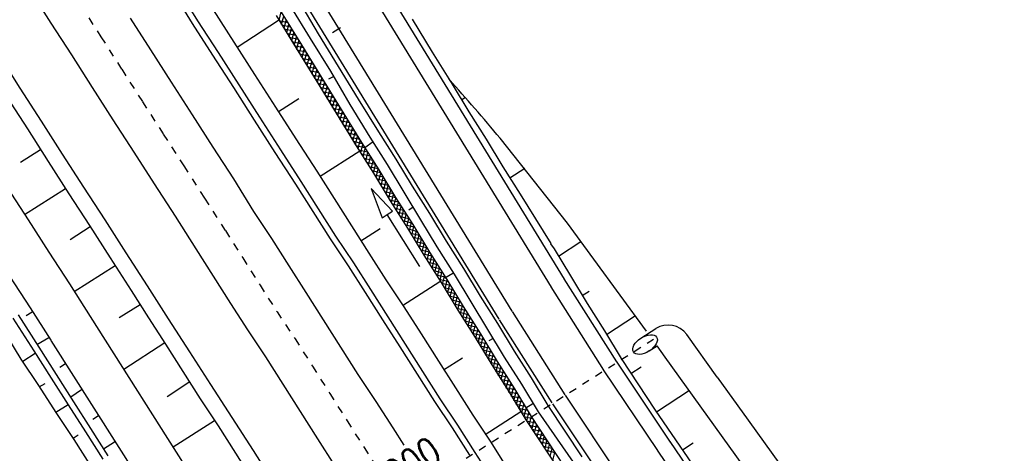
# Model space of a CAD drawing. Extents: x 448150 to 449332, y 437108 to 438384.
# Tile 49 of 172: x 448690 to 448754, y 437499 to 437527. Entities that reach past the tile are written whole.
import ezdxf

# ---------------------------------------------------------------- set-up
doc = ezdxf.new("R2010")
doc.units = 0
doc.header["$LTSCALE"] = 2
doc.header["$MEASUREMENT"] = 0
for name, pattern in [('ACAD_ISO10W100W', [0.5, 0.25, -0.25]), ('AUSGEZOGEN', [0]), ('STRICHLINIEX2', [0.5, 0.25, -0.25])]:
    doc.linetypes.add(name, pattern=pattern)
doc.layers.get('0').update_dxf_attribs({"linetype": 'AUSGEZOGEN'})
for name, color, linetype in [('DB-Bahnachse', 7, 'CONTINUOUS'), ('DB-Boeschungen', 15, 'CONTINUOUS'), ('DB-Durchlässe', 15, 'CONTINUOUS'), ('DB-Gleisachsen', 7, 'CONTINUOUS'), ('DB-GRABEN', 15, 'AUSGEZOGEN'), ('DB-Kabelanlagen', 15, 'CONTINUOUS'), ('DB-LS-Waende', 15, 'CONTINUOUS'), ('DB-Wegboeschungen', 15, 'CONTINUOUS'), ('DB-Wege', 15, 'CONTINUOUS'), ('FBRTOP', 250, 'AUSGEZOGEN'), ('SCHLITZRINNE', 200, 'AUSGEZOGEN')]:
    doc.layers.add(name, color=color, linetype=linetype)
doc.styles.add('ROMANS', font='romans.shx', dxfattribs={"width": 0.8})

# ---------------------------------------------------------------- blocks, each defined once
blk = doc.blocks.new('*X214')
at = {"color": 0, "linetype": 'ByBlock'}
for p, q in [((-287429, -432845), (-287019, -432435)), ((-287105, -432840), (-286695, -432430)), ((-286782, -432834), (-286372, -432425)), ((-286458, -432829), (-286052, -432423)), ((-286136, -432825), (-285736, -432425)), ((-285819, -432827), (-285420, -432428)), ((-285503, -432828), (-285104, -432430)), ((-285186, -432830), (-284788, -432432)), ((-284869, -432832), (-284472, -432434)), ((-284236, -432835), (-283833, -432432)), ((-283915, -432831), (-283510, -432426)), ((-283591, -432826), (-283186, -432421)), ((-283267, -432821), (-282862, -432415)), ((-282944, -432815), (-282539, -432410)), ((-282620, -432810), (-282215, -432405)), ((-282297, -432804), (-281894, -432402)), ((-281974, -432800), (-281577, -432403)), ((-281658, -432803), (-281261, -432405)), ((-281342, -432805), (-280944, -432407)), ((-281026, -432807), (-280628, -432408)), ((-280710, -432809), (-280311, -432410)), ((-280394, -432811), (-279995, -432412)), ((-280078, -432813), (-279672, -432407)), ((-279758, -432812), (-279348, -432402)), ((-279435, -432806), (-279025, -432396)), ((-279111, -432801), (-278701, -432391)), ((-278787, -432795), (-278378, -432385)), ((-278464, -432790), (-278054, -432380)), ((-278140, -432784), (-277733, -432377)), ((-277817, -432779), (-277417, -432379)), ((-277501, -432781), (-277101, -432381)), ((-277185, -432783), (-276785, -432384)), ((-276869, -432786), (-276469, -432386)), ((-276553, -432788), (-276153, -432388)), ((-276237, -432790), (-275837, -432390)), ((-275921, -432792), (-275516, -432387)), ((-275603, -432793), (-275192, -432382)), ((-275283, -432791), (-274868, -432376)), ((-274963, -432789), (-274545, -432371)), ((-274643, -432787), (-274221, -432365)), ((-274322, -432785), (-273897, -432360)), ((-274002, -432783), (-273575, -432356)), ((-273682, -432781), (-273259, -432358)), ((-273362, -432779), (-272943, -432360)), ((-273042, -432777), (-272627, -432362)), ((-272722, -432775), (-272311, -432365)), ((-272401, -432773), (-271995, -432367)), ((-272079, -432769), (-271679, -432369)), ((-271751, -432760), (-271356, -432364)), ((-271423, -432750), (-271026, -432353)), ((-271095, -432740), (-270696, -432341)), ((-270767, -432730), (-270366, -432329)), ((-270439, -432720), (-270037, -432318)), ((-270111, -432710), (-269707, -432306)), ((-269783, -432700), (-269377, -432294)), ((-269455, -432691), (-269047, -432283)), ((-269127, -432681), (-268717, -432271)), ((-302121, -432901), (-301718, -432497)), ((-301803, -432900), (-301399, -432497)), ((-301484, -432900), (-301080, -432496)), ((-301165, -432899), (-300762, -432496)), ((-300846, -432899), (-300443, -432495)), ((-300528, -432898), (-300124, -432495)), ((-300209, -432898), (-299806, -432494)), ((-299890, -432897), (-299487, -432494)), ((-299571, -432896), (-299168, -432493)), ((-299252, -432895), (-298849, -432493)), ((-298932, -432894), (-298531, -432492)), ((-298613, -432893), (-298212, -432492)), ((-298294, -432892), (-297893, -432491)), ((-297975, -432891), (-297574, -432490)), ((-297655, -432890), (-297255, -432490)), ((-297336, -432889), (-296936, -432488)), ((-297018, -432888), (-296617, -432487)), ((-296699, -432888), (-296298, -432486)), ((-296380, -432887), (-295978, -432485)), ((-296062, -432887), (-295659, -432484)), ((-295743, -432886), (-295340, -432483)), ((-295424, -432886), (-295021, -432482)), ((-295105, -432885), (-294702, -432482)), ((-294787, -432885), (-294383, -432481)), ((-294468, -432884), (-294065, -432481)), ((-294149, -432884), (-293746, -432480)), ((-293831, -432883), (-293427, -432480)), ((-293512, -432883), (-293108, -432479)), ((-293193, -432882), (-292790, -432479)), ((-292874, -432881), (-292470, -432477)), ((-292556, -432881), (-292146, -432472)), ((-292232, -432876), (-291823, -432466)), ((-291909, -432871), (-291499, -432461)), ((-291585, -432865), (-291175, -432455)), ((-291262, -432860), (-290852, -432450)), ((-290938, -432854), (-290528, -432444)), ((-290614, -432849), (-290210, -432444)), ((-290294, -432846), (-289894, -432447)), ((-289978, -432849), (-289578, -432449)), ((-289662, -432851), (-289262, -432451)), ((-289346, -432853), (-288946, -432453)), ((-289030, -432855), (-288630, -432455)), ((-288714, -432857), (-288313, -432457)), ((-288398, -432859), (-287990, -432452)), ((-288076, -432856), (-287666, -432446)), ((-287752, -432851), (-287343, -432441)), ((-284553, -432833), (-284156, -432436))]:
    blk.add_line(p, q, dxfattribs=at)
blk = doc.blocks.new('*X215')
at = {"color": 0, "linetype": 'ByBlock'}
for p, q in [((-286614, -432832), (-287011, -432435)), ((-286301, -432826), (-286698, -432430)), ((-285984, -432826), (-286385, -432425)), ((-285664, -432827), (-286068, -432423)), ((-285344, -432829), (-285748, -432425)), ((-285024, -432831), (-285427, -432427)), ((-284704, -432832), (-285107, -432430)), ((-284384, -432834), (-284787, -432432)), ((-284066, -432834), (-284466, -432434)), ((-283440, -432823), (-283832, -432432)), ((-283127, -432818), (-283519, -432427)), ((-282814, -432813), (-283206, -432421)), ((-282502, -432808), (-282893, -432416)), ((-282189, -432802), (-282580, -432411)), ((-281872, -432801), (-282267, -432406)), ((-281551, -432803), (-281953, -432401)), ((-281231, -432805), (-281633, -432403)), ((-280911, -432808), (-281314, -432405)), ((-280590, -432810), (-280994, -432406)), ((-280270, -432812), (-280674, -432408)), ((-279949, -432814), (-280354, -432410)), ((-279636, -432809), (-280034, -432411)), ((-279323, -432804), (-279719, -432408)), ((-279010, -432799), (-279406, -432403)), ((-278697, -432794), (-279093, -432397)), ((-278384, -432788), (-278781, -432392)), ((-278071, -432783), (-278468, -432387)), ((-277757, -432780), (-278155, -432382)), ((-277436, -432782), (-277842, -432376)), ((-277116, -432784), (-277521, -432379)), ((-276796, -432786), (-277201, -432381)), ((-276475, -432788), (-276880, -432383)), ((-276155, -432791), (-276560, -432385)), ((-275834, -432793), (-276240, -432387)), ((-275517, -432792), (-275919, -432390)), ((-275200, -432790), (-275602, -432389)), ((-274884, -432788), (-275289, -432383)), ((-274568, -432787), (-274976, -432378)), ((-274251, -432785), (-274663, -432373)), ((-273935, -432783), (-274350, -432368)), ((-273619, -432781), (-274037, -432362)), ((-273303, -432779), (-273724, -432357)), ((-272986, -432777), (-273406, -432357)), ((-272670, -432775), (-273086, -432359)), ((-272354, -432773), (-272765, -432361)), ((-272040, -432768), (-272445, -432364)), ((-271731, -432759), (-272125, -432366)), ((-271423, -432750), (-271804, -432368)), ((-271114, -432740), (-271485, -432369)), ((-270805, -432731), (-271178, -432358)), ((-270496, -432722), (-270871, -432347)), ((-270187, -432713), (-270563, -432336)), ((-269878, -432703), (-270256, -432325)), ((-269569, -432694), (-269949, -432315)), ((-269260, -432685), (-269641, -432304)), ((-268951, -432675), (-269334, -432293)), ((-268642, -432666), (-269026, -432282)), ((-268334, -432657), (-268719, -432271)), ((-302137, -432901), (-302539, -432499)), ((-301819, -432900), (-302221, -432498)), ((-301501, -432900), (-301904, -432498)), ((-301184, -432899), (-301586, -432497)), ((-300866, -432899), (-301268, -432497)), ((-300548, -432898), (-300951, -432496)), ((-300231, -432898), (-300633, -432495)), ((-299913, -432897), (-300315, -432495)), ((-299596, -432896), (-299997, -432494)), ((-299279, -432895), (-299680, -432494)), ((-298962, -432894), (-299362, -432493)), ((-298645, -432893), (-299044, -432493)), ((-298327, -432892), (-298727, -432492)), ((-298010, -432891), (-298409, -432492)), ((-297693, -432890), (-298091, -432491)), ((-297376, -432889), (-297774, -432491)), ((-297058, -432888), (-297456, -432490)), ((-296740, -432888), (-297139, -432489)), ((-296423, -432887), (-296822, -432488)), ((-296105, -432887), (-296505, -432487)), ((-295787, -432886), (-296187, -432486)), ((-295470, -432886), (-295870, -432485)), ((-295152, -432885), (-295553, -432484)), ((-294834, -432885), (-295236, -432483)), ((-294517, -432884), (-294919, -432482)), ((-294199, -432884), (-294601, -432482)), ((-293881, -432883), (-294283, -432481)), ((-293564, -432883), (-293966, -432481)), ((-293246, -432882), (-293648, -432480)), ((-292928, -432882), (-293330, -432480)), ((-292610, -432881), (-293013, -432479)), ((-292296, -432877), (-292695, -432478)), ((-291983, -432872), (-292380, -432475)), ((-291670, -432867), (-292067, -432470)), ((-291357, -432861), (-291754, -432465)), ((-291044, -432856), (-291441, -432460)), ((-290732, -432851), (-291128, -432454)), ((-290419, -432846), (-290815, -432449)), ((-290098, -432848), (-290502, -432444)), ((-289778, -432850), (-290183, -432445)), ((-289457, -432852), (-289863, -432447)), ((-289137, -432854), (-289542, -432449)), ((-288817, -432857), (-289222, -432451)), ((-288496, -432859), (-288902, -432453)), ((-288179, -432858), (-288581, -432456)), ((-287866, -432853), (-288262, -432456)), ((-287553, -432847), (-287949, -432451)), ((-287240, -432842), (-287636, -432446)), ((-286927, -432837), (-287323, -432440)), ((-283753, -432829), (-284146, -432436))]:
    blk.add_line(p, q, dxfattribs=at)

msp = doc.modelspace()

# ---------------------------------------------------------------- hatches: boundary and pattern name
at = {"layer": 'SCHLITZRINNE'}
h = msp.add_hatch(dxfattribs=at)
h.set_pattern_fill('_USER', color=256, scale=1.5, angle=45, style=0, pattern_type=0)
h.set_pattern_definition([(0.19809, (448696.2442, 437758.0261), (-0.005186, 1.499991), [])])
edge = h.paths.add_edge_path()
edge.add_arc((450103.943, 439168.643), 1992.851, 225.253931, 225.326505)
edge.add_arc((450104.379, 439169.084), 1993.471, 225.326505, 225.685513)
edge.add_arc((450114.112, 439179.052), 2007.404, 225.685514, 226.043274)
edge.add_arc((450116.374, 439181.397), 2010.661, 226.043274, 226.400342)
edge.add_arc((450108.345, 439172.967), 1999.019, 226.400342, 226.758448)
edge.add_arc((450107.359, 439171.918), 1997.58, 226.758448, 227.116898)
edge.add_arc((450114.22, 439179.306), 2007.663, 227.116898, 227.474446)
edge.add_arc((450112.044, 439176.933), 2004.443, 227.474446, 227.83238)
edge.add_arc((450107.824, 439172.273), 1998.156, 227.83238, 228.190877)
edge.add_arc((450107.663, 439172.094), 1997.915, 228.190877, 228.549748)
edge.add_arc((450107.034, 439171.381), 1996.965, 228.549748, 228.908704)
edge.add_arc((450111.572, 439176.585), 2003.869, 228.908704, 229.265964)
edge.add_arc((450119.093, 439185.318), 2015.394, 229.265964, 229.6222)
edge.add_arc((450115.134, 439180.663), 2009.284, 229.6222, 229.979919)
edge.add_arc((450101.808, 439164.793), 1988.56, 229.979919, 230.339497)
edge.add_arc((450135.905, 439205.921), 2041.985, 230.339497, 230.699144)
edge.add_arc((450015.788, 439059.171), 1852.343, 230.699144, 231.076753)
edge.add_arc((450440.038, 439584.513), 2527.6, 231.076753, 231.41321)
edge.add_arc((449605.176, 438538.206), 1189.037, 231.413211, 231.903765)
edge.add_arc((451876.599, 441435.451), 4870.53, 231.903765, 232.054115)
edge.add_arc((449764.385, 438726.671), 1435.572, 232.054115, 232.331051)
edge.add_arc((663048.573, 714993.472), 350453.466, 232.33105148, 232.33182369)
edge.add_arc((452105.708, 441751.773), 5260.885, 232.331837, 232.33814)
edge.add_arc((1083717.784, 1260087.558), 1038995.508, 232.338139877, 232.338829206)
edge.add_arc((362297.748, 325361.769), 141749.668, 52.33595822, 52.34101086, ccw=False)
edge.add_arc((130991.073, 25697.409), 520301.522, 52.33458173, 52.33595822, ccw=False)
edge.add_arc((597397.743, 629905.021), 242982.187, 232.33379622, 232.33674373)
edge.add_arc((1091510.304, 1270060.009), 1051651.236, 232.336743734, 232.337424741)
edge.add_arc((63904.407, -61307.138), 630166.935, 52.33651599, 52.337652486, ccw=False)
edge.add_line((448950.678, 437541.271), (448965.933, 437529.496))
edge.add_arc((450103.943, 439168.643), 1993.351, 225.253931, 225.326505)
edge.add_arc((450104.379, 439169.084), 1993.971, 225.326505, 225.633952)
h = msp.add_hatch(dxfattribs=at)
h.set_pattern_fill('_USER', color=256, scale=1.5, angle=45, style=0, pattern_type=0)
h.set_pattern_definition([(1.0848, (448717.7677, 437736.8698), (-0.0283982, 1.4997312), [])])
edge = h.paths.add_edge_path()
edge.add_arc((450104.379, 439169.084), 1993.971, 225.677136, 225.685513)
edge.add_arc((450114.112, 439179.052), 2007.904, 225.685514, 226.043274)
edge.add_arc((450116.374, 439181.397), 2011.161, 226.043274, 226.348764)
edge.add_arc((450103.943, 439168.643), 1992.851, 225.253931, 225.326505)
edge.add_arc((450104.379, 439169.084), 1993.471, 225.326505, 225.685513)
edge.add_arc((450114.112, 439179.052), 2007.404, 225.685514, 226.043274)
edge.add_arc((450116.374, 439181.397), 2010.661, 226.043274, 226.400342)
edge.add_arc((450108.345, 439172.967), 1999.019, 226.400342, 226.758448)
edge.add_arc((450107.359, 439171.918), 1997.58, 226.758448, 227.116898)
edge.add_arc((450114.22, 439179.306), 2007.663, 227.116898, 227.474446)
edge.add_arc((450112.044, 439176.933), 2004.443, 227.474446, 227.83238)
edge.add_arc((450107.824, 439172.273), 1998.156, 227.83238, 228.190877)
edge.add_arc((450107.663, 439172.094), 1997.915, 228.190877, 228.549748)
edge.add_arc((450107.034, 439171.381), 1996.965, 228.549748, 228.908704)
edge.add_arc((450111.572, 439176.585), 2003.869, 228.908704, 229.265964)
edge.add_arc((450119.093, 439185.318), 2015.394, 229.265964, 229.6222)
edge.add_arc((450115.134, 439180.663), 2009.284, 229.6222, 229.979919)
edge.add_arc((450101.808, 439164.793), 1988.56, 229.979919, 230.339497)
edge.add_arc((450135.905, 439205.921), 2041.985, 230.339497, 230.699144)
edge.add_arc((450015.788, 439059.171), 1852.343, 230.699144, 231.076753)
edge.add_arc((450440.038, 439584.513), 2527.6, 231.076753, 231.41321)
edge.add_arc((449605.176, 438538.206), 1189.037, 231.413211, 231.903765)
edge.add_arc((451876.599, 441435.451), 4870.53, 231.903765, 232.054115)
edge.add_arc((449764.385, 438726.671), 1435.572, 232.054115, 232.331051)
edge.add_arc((663048.573, 714993.472), 350453.466, 232.33105148, 232.33182369)
edge.add_arc((452105.708, 441751.773), 5260.885, 232.331837, 232.33814)
edge.add_arc((1083717.784, 1260087.558), 1038995.508, 232.338139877, 232.338829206)
edge.add_arc((362297.748, 325361.769), 141749.668, 52.33595822, 52.34101086, ccw=False)
edge.add_arc((130991.073, 25697.409), 520301.522, 52.33458173, 52.33595822, ccw=False)
edge.add_arc((597397.743, 629905.021), 242982.187, 232.33379622, 232.33674373)
edge.add_arc((1091510.304, 1270060.009), 1051651.236, 232.336743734, 232.337424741)
edge.add_arc((63904.407, -61307.138), 630166.935, 52.33651599, 52.337652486, ccw=False)
edge.add_line((448950.678, 437541.271), (448965.933, 437529.496))
h = msp.add_hatch(dxfattribs=at)
h.set_pattern_fill('_USER', color=256, scale=1.5, angle=45, style=0, pattern_type=0)
h.set_pattern_definition([(1.92282, (448737.9663, 437717.5835), (-0.05033, 1.4991554), [])])
edge = h.paths.add_edge_path()
edge.add_arc((450116.374, 439181.397), 2011.161, 226.391578, 226.400342)
edge.add_arc((450108.345, 439172.967), 1999.519, 226.400342, 226.758448)
edge.add_arc((450107.359, 439171.918), 1998.08, 226.758448, 227.116898)
edge.add_arc((450114.22, 439179.306), 2008.163, 227.116898, 227.474446)
edge.add_arc((450112.044, 439176.933), 2004.943, 227.474446, 227.83238)
edge.add_arc((450107.824, 439172.273), 1998.656, 227.83238, 228.068653)
edge.add_arc((450103.943, 439168.643), 1992.851, 225.253931, 225.326505)
edge.add_arc((450104.379, 439169.084), 1993.471, 225.326505, 225.685513)
edge.add_arc((450114.112, 439179.052), 2007.404, 225.685514, 226.043274)
edge.add_arc((450116.374, 439181.397), 2010.661, 226.043274, 226.400342)
edge.add_arc((450108.345, 439172.967), 1999.019, 226.400342, 226.758448)
edge.add_arc((450107.359, 439171.918), 1997.58, 226.758448, 227.116898)
edge.add_arc((450114.22, 439179.306), 2007.663, 227.116898, 227.474446)
edge.add_arc((450112.044, 439176.933), 2004.443, 227.474446, 227.83238)
edge.add_arc((450107.824, 439172.273), 1998.156, 227.83238, 228.190877)
edge.add_arc((450107.663, 439172.094), 1997.915, 228.190877, 228.549748)
edge.add_arc((450107.034, 439171.381), 1996.965, 228.549748, 228.908704)
edge.add_arc((450111.572, 439176.585), 2003.869, 228.908704, 229.265964)
edge.add_arc((450119.093, 439185.318), 2015.394, 229.265964, 229.6222)
edge.add_arc((450115.134, 439180.663), 2009.284, 229.6222, 229.979919)
edge.add_arc((450101.808, 439164.793), 1988.56, 229.979919, 230.339497)
edge.add_arc((450135.905, 439205.921), 2041.985, 230.339497, 230.699144)
edge.add_arc((450015.788, 439059.171), 1852.343, 230.699144, 231.076753)
edge.add_arc((450440.038, 439584.513), 2527.6, 231.076753, 231.41321)
edge.add_arc((449605.176, 438538.206), 1189.037, 231.413211, 231.903765)
edge.add_arc((451876.599, 441435.451), 4870.53, 231.903765, 232.054115)
edge.add_arc((449764.385, 438726.671), 1435.572, 232.054115, 232.331051)
edge.add_arc((663048.573, 714993.472), 350453.466, 232.33105148, 232.33182369)
edge.add_arc((452105.708, 441751.773), 5260.885, 232.331837, 232.33814)
edge.add_arc((1083717.784, 1260087.558), 1038995.508, 232.338139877, 232.338829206)
edge.add_arc((362297.748, 325361.769), 141749.668, 52.33595822, 52.34101086, ccw=False)
edge.add_arc((130991.073, 25697.409), 520301.522, 52.33458173, 52.33595822, ccw=False)
edge.add_arc((597397.743, 629905.021), 242982.187, 232.33379622, 232.33674373)
edge.add_arc((1091510.304, 1270060.009), 1051651.236, 232.336743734, 232.337424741)
edge.add_arc((63904.407, -61307.138), 630166.935, 52.33651599, 52.337652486, ccw=False)
edge.add_line((448950.678, 437541.271), (448965.933, 437529.496))
h = msp.add_hatch(dxfattribs=at)
h.set_pattern_fill('_USER', color=256, scale=1.5, angle=45, style=0, pattern_type=0)
h.set_pattern_definition([(5.43336, (448830.8072, 437635.437), (-0.142032, 1.4932605), [])])
edge = h.paths.add_edge_path()
edge.add_arc((450115.134, 439180.663), 2009.784, 229.703318, 229.979919)
edge.add_arc((450101.808, 439164.793), 1989.06, 229.979919, 230.339497)
edge.add_arc((450135.905, 439205.921), 2042.485, 230.339497, 230.699144)
edge.add_arc((450015.788, 439059.171), 1852.843, 230.699144, 231.076753)
edge.add_arc((450440.038, 439584.513), 2528.1, 231.076753, 231.211068)
edge.add_arc((450103.943, 439168.643), 1992.851, 225.253931, 225.326505)
edge.add_arc((450104.379, 439169.084), 1993.471, 225.326505, 225.685513)
edge.add_arc((450114.112, 439179.052), 2007.404, 225.685514, 226.043274)
edge.add_arc((450116.374, 439181.397), 2010.661, 226.043274, 226.400342)
edge.add_arc((450108.345, 439172.967), 1999.019, 226.400342, 226.758448)
edge.add_arc((450107.359, 439171.918), 1997.58, 226.758448, 227.116898)
edge.add_arc((450114.22, 439179.306), 2007.663, 227.116898, 227.474446)
edge.add_arc((450112.044, 439176.933), 2004.443, 227.474446, 227.83238)
edge.add_arc((450107.824, 439172.273), 1998.156, 227.83238, 228.190877)
edge.add_arc((450107.663, 439172.094), 1997.915, 228.190877, 228.549748)
edge.add_arc((450107.034, 439171.381), 1996.965, 228.549748, 228.908704)
edge.add_arc((450111.572, 439176.585), 2003.869, 228.908704, 229.265964)
edge.add_arc((450119.093, 439185.318), 2015.394, 229.265964, 229.6222)
edge.add_arc((450115.134, 439180.663), 2009.284, 229.6222, 229.979919)
edge.add_arc((450101.808, 439164.793), 1988.56, 229.979919, 230.339497)
edge.add_arc((450135.905, 439205.921), 2041.985, 230.339497, 230.699144)
edge.add_arc((450015.788, 439059.171), 1852.343, 230.699144, 231.076753)
edge.add_arc((450440.038, 439584.513), 2527.6, 231.076753, 231.41321)
edge.add_arc((449605.176, 438538.206), 1189.037, 231.413211, 231.903765)
edge.add_arc((451876.599, 441435.451), 4870.53, 231.903765, 232.054115)
edge.add_arc((449764.385, 438726.671), 1435.572, 232.054115, 232.331051)
edge.add_arc((663048.573, 714993.472), 350453.466, 232.33105148, 232.33182369)
edge.add_arc((452105.708, 441751.773), 5260.885, 232.331837, 232.33814)
edge.add_arc((1083717.784, 1260087.558), 1038995.508, 232.338139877, 232.338829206)
edge.add_arc((362297.748, 325361.769), 141749.668, 52.33595822, 52.34101086, ccw=False)
edge.add_arc((130991.073, 25697.409), 520301.522, 52.33458173, 52.33595822, ccw=False)
edge.add_arc((597397.743, 629905.021), 242982.187, 232.33379622, 232.33674373)
edge.add_arc((1091510.304, 1270060.009), 1051651.236, 232.336743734, 232.337424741)
edge.add_arc((63904.407, -61307.138), 630166.935, 52.33651599, 52.337652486, ccw=False)
edge.add_line((448950.678, 437541.271), (448965.933, 437529.496))

# ---------------------------------------------------------------- linework, layer by layer
at = {"layer": 'DB-Bahnachse', "linetype": 'ACAD_ISO10W100W'}
for p, q in [((448694.18, 437528.376), (448695.515, 437526.306)), ((448695.515, 437526.306), (448696.872, 437524.192)), ((448696.872, 437524.192), (448698.23, 437522.078)), ((448698.23, 437522.078), (448699.588, 437519.964)), ((448699.588, 437519.964), (448700.923, 437517.895)), ((448700.923, 437517.895), (448702.28, 437515.781)), ((448702.28, 437515.781), (448703.638, 437513.667)), ((448703.638, 437513.667), (448704.77, 437511.886)), ((448704.77, 437511.886), (448705.901, 437510.106)), ((448705.901, 437510.106), (448707.01, 437508.37)), ((448707.01, 437508.37), (448708.186, 437506.612)), ((448708.186, 437506.612), (448709.318, 437504.832)), ((448709.318, 437504.832), (448710.449, 437503.052)), ((448710.449, 437503.052), (448711.581, 437501.271)), ((448711.581, 437501.271), (448712.69, 437499.536)), ((448712.69, 437499.536), (448713.379, 437498.451))]:
    msp.add_line(p, q, dxfattribs=at)
at = {"layer": 'DB-Boeschungen', "linetype": 'Continuous'}
for p, q in [((448707.886, 437528.287), (448709.176, 437526.194)), ((448702.834, 437528.069), (448704.192, 437525.955)), ((448706.951, 437527.698), (448708.264, 437525.561)), ((448704.418, 437525.622), (448707.11, 437527.386)), ((448711.152, 437526.893), (448710.64, 437526.576)), ((448709.176, 437526.194), (448710.49, 437524.058)), ((448704.192, 437525.955), (448705.549, 437523.841)), ((448708.264, 437525.561), (448709.555, 437523.469)), ((448705.549, 437523.841), (448706.907, 437521.727)), ((448710.671, 437523.701), (448710.359, 437523.542)), ((448710.49, 437524.058), (448711.758, 437521.898)), ((448709.555, 437523.469), (448710.868, 437521.332)), ((448689.361, 437522.412), (448690.719, 437520.298)), ((448706.907, 437521.727), (448708.242, 437519.658)), ((448707.11, 437521.438), (448708.423, 437522.275)), ((448711.758, 437521.898), (448713.071, 437519.761)), ((448710.868, 437521.332), (448712.181, 437519.196)), ((448690.719, 437520.298), (448692.077, 437518.184)), ((448713.071, 437519.761), (448714.203, 437517.981)), ((448708.242, 437519.658), (448709.6, 437517.544)), ((448712.181, 437519.196), (448713.313, 437517.415)), ((448712.741, 437519.088), (448713.275, 437519.472)), ((448691.579, 437518.94), (448690.266, 437518.103)), ((448709.826, 437517.21), (448712.407, 437518.862)), ((448692.077, 437518.184), (448693.434, 437516.07)), ((448714.203, 437517.981), (448715.29, 437516.178)), ((448709.6, 437517.544), (448710.731, 437515.763)), ((448713.313, 437517.415), (448714.4, 437515.612)), ((448689.406, 437516.486), (448690.764, 437514.372)), ((448693.208, 437516.403), (448690.538, 437514.706)), ((448693.434, 437516.07), (448694.769, 437514)), ((448715.29, 437516.178), (448716.377, 437514.375)), ((448710.731, 437515.763), (448711.863, 437513.983)), ((448714.4, 437515.612), (448715.531, 437513.832)), ((448715.901, 437515.199), (448715.612, 437514.995)), ((448690.764, 437514.372), (448692.122, 437512.258)), ((448694.769, 437514), (448696.127, 437511.886)), ((448711.863, 437513.983), (448712.994, 437512.203)), ((448716.377, 437514.375), (448717.441, 437512.617)), ((448694.815, 437513.911), (448693.502, 437513.074)), ((448712.474, 437513.004), (448713.743, 437513.818)), ((448715.531, 437513.832), (448716.596, 437512.074)), ((448692.122, 437512.258), (448693.457, 437510.189)), ((448712.994, 437512.203), (448714.103, 437510.467)), ((448716.596, 437512.074), (448717.727, 437510.293)), ((448717.441, 437512.617), (448718.573, 437510.836)), ((448696.127, 437511.886), (448697.485, 437509.772)), ((448696.444, 437511.374), (448693.774, 437509.677)), ((448717.971, 437510.586), (448718.483, 437510.903)), ((448718.573, 437510.836), (448719.66, 437509.033)), ((448693.457, 437510.189), (448694.814, 437508.075)), ((448714.103, 437510.467), (448715.279, 437508.709)), ((448715.19, 437508.776), (448717.637, 437510.36)), ((448717.727, 437510.293), (448718.814, 437508.49)), ((448697.485, 437509.772), (448698.616, 437507.992)), ((448698.073, 437508.837), (448696.716, 437507.977)), ((448719.66, 437509.033), (448720.747, 437507.23)), ((448715.279, 437508.709), (448716.411, 437506.929)), ((448718.814, 437508.49), (448719.946, 437506.71)), ((448694.81, 437508.072), (448704.151, 437493.375)), ((448698.616, 437507.992), (448699.725, 437506.256)), ((448716.411, 437506.929), (448717.543, 437505.149)), ((448720.747, 437507.23), (448721.834, 437505.427)), ((448699.68, 437506.345), (448697.008, 437504.613)), ((448719.946, 437506.71), (448721.033, 437504.907)), ((448721.109, 437506.629), (448720.842, 437506.493)), ((448699.725, 437506.256), (448700.857, 437504.476)), ((448717.543, 437505.149), (448718.651, 437503.413)), ((448717.882, 437504.592), (448719.106, 437505.384)), ((448721.834, 437505.427), (448722.965, 437503.647)), ((448700.857, 437504.476), (448701.988, 437502.695)), ((448721.033, 437504.907), (448722.164, 437503.126)), ((448701.309, 437503.808), (448699.841, 437502.836)), ((448718.651, 437503.413), (448719.783, 437501.633)), ((448722.164, 437503.126), (448723.251, 437501.323)), ((448722.965, 437503.647), (448724.052, 437501.844)), ((448701.988, 437502.695), (448703.165, 437500.938)), ((448720.598, 437500.364), (448722.912, 437501.88)), ((448723.245, 437502.106), (448723.713, 437502.4)), ((448724.052, 437501.844), (448726.336, 437498.574)), ((448702.938, 437501.272), (448700.228, 437499.547)), ((448719.783, 437501.633), (448720.959, 437499.875)), ((448723.251, 437501.323), (448725.446, 437498.008)), ((448703.165, 437500.938), (448704.296, 437499.158)), ((448720.959, 437499.875), (448723.087, 437496.47)), ((448704.296, 437499.158), (448705.405, 437497.422))]:
    msp.add_line(p, q, dxfattribs=at)
at = {"layer": 'DB-Durchlässe', "linetype": 'STRICHLINIEX2'}
msp.add_line((448705.004, 437489.704), (448731.783, 437506.725), dxfattribs=at)
at = {"layer": 'DB-Durchlässe', "linetype": 'Continuous'}
msp.add_ellipse((448731.024, 437506.242), major_axis=(0.76, 0.483), ratio=0.555549, start_param=3.141593, end_param=9.424778, dxfattribs=at)
at = {"layer": 'DB-Gleisachsen', "linetype": 'Continuous'}
for p, q in [((448690.897, 437529.311), (448692.254, 437527.197)), ((448697.417, 437527.527), (448698.752, 437525.457)), ((448692.254, 437527.197), (448693.589, 437525.127)), ((448693.589, 437525.127), (448694.947, 437523.013)), ((448698.752, 437525.457), (448700.11, 437523.343)), ((448694.947, 437523.013), (448696.305, 437520.899)), ((448700.11, 437523.343), (448701.468, 437521.229)), ((448701.468, 437521.229), (448702.825, 437519.115)), ((448696.305, 437520.899), (448697.662, 437518.785)), ((448702.825, 437519.115), (448704.16, 437517.046)), ((448697.662, 437518.785), (448698.997, 437516.716)), ((448698.997, 437516.716), (448700.355, 437514.602)), ((448704.16, 437517.046), (448705.474, 437514.909)), ((448705.474, 437514.909), (448706.65, 437513.151)), ((448700.355, 437514.602), (448701.713, 437512.488)), ((448706.65, 437513.151), (448707.781, 437511.371)), ((448701.713, 437512.488), (448702.844, 437510.707)), ((448707.781, 437511.371), (448708.89, 437509.635)), ((448702.844, 437510.707), (448703.976, 437508.927)), ((448708.89, 437509.635), (448710.022, 437507.855)), ((448703.976, 437508.927), (448705.085, 437507.191)), ((448710.022, 437507.855), (448711.153, 437506.074)), ((448705.085, 437507.191), (448706.261, 437505.434)), ((448711.153, 437506.074), (448712.285, 437504.294)), ((448706.261, 437505.434), (448707.393, 437503.653)), ((448712.285, 437504.294), (448713.461, 437502.536)), ((448707.393, 437503.653), (448708.524, 437501.873)), ((448713.461, 437502.536), (448714.57, 437500.801)), ((448708.524, 437501.873), (448709.656, 437500.093)), ((448714.57, 437500.801), (448715.284, 437499.677)), ((448709.656, 437500.093), (448710.765, 437498.357))]:
    msp.add_line(p, q, dxfattribs=at)
at = {"layer": 'DB-GRABEN', "linetype": 'Continuous'}
for p, q in [((448706.951, 437527.698), (448708.264, 437525.561)), ((448707.285, 437527.924), (448708.598, 437525.787)), ((448708.264, 437525.561), (448709.555, 437523.469)), ((448708.598, 437525.787), (448709.911, 437523.651)), ((448709.911, 437523.651), (448711.202, 437521.559)), ((448709.555, 437523.469), (448710.868, 437521.332)), ((448710.868, 437521.332), (448712.181, 437519.196)), ((448711.202, 437521.559), (448712.515, 437519.422)), ((448712.181, 437519.196), (448713.313, 437517.415)), ((448712.515, 437519.422), (448713.646, 437517.641)), ((448713.313, 437517.415), (448714.4, 437515.612)), ((448713.646, 437517.641), (448714.733, 437515.838)), ((448713.144, 437516.417), (448713.868, 437514.51)), ((448714.546, 437514.935), (448713.144, 437516.417)), ((448714.4, 437515.612), (448715.531, 437513.832)), ((448714.733, 437515.838), (448715.865, 437514.058)), ((448713.868, 437514.51), (448714.207, 437514.723)), ((448714.207, 437514.723), (448714.546, 437514.935)), ((448716.333, 437511.334), (448714.207, 437514.723)), ((448715.865, 437514.058), (448716.952, 437512.255)), ((448715.531, 437513.832), (448716.596, 437512.074)), ((448716.596, 437512.074), (448717.727, 437510.293)), ((448716.952, 437512.255), (448718.084, 437510.475)), ((448689.557, 437510.702), (448690.892, 437508.632)), ((448717.727, 437510.293), (448718.814, 437508.49)), ((448718.084, 437510.475), (448719.148, 437508.716)), ((448691.025, 437508.362), (448690.647, 437508.114)), ((448690.892, 437508.632), (448692.25, 437506.518)), ((448718.814, 437508.49), (448719.946, 437506.71)), ((448719.148, 437508.716), (448720.28, 437506.936)), ((448689.776, 437507.95), (448691.134, 437505.836)), ((448690.11, 437508.177), (448691.468, 437506.062)), ((448688.975, 437507.43), (448690.288, 437505.293)), ((448720.28, 437506.936), (448721.367, 437505.133)), ((448692.112, 437506.671), (448691.332, 437506.218)), ((448692.245, 437506.515), (448701.586, 437491.818)), ((448719.946, 437506.71), (448721.033, 437504.907)), ((448691.225, 437505.658), (448690.424, 437505.138)), ((448691.134, 437505.836), (448692.266, 437504.056)), ((448691.468, 437506.062), (448692.599, 437504.282)), ((448690.288, 437505.293), (448691.442, 437503.58)), ((448693.214, 437504.991), (448692.836, 437504.742)), ((448721.367, 437505.133), (448722.498, 437503.353)), ((448721.033, 437504.907), (448722.164, 437503.126)), ((448691.487, 437503.491), (448691.888, 437503.695)), ((448692.266, 437504.056), (448693.375, 437502.32)), ((448692.599, 437504.282), (448693.731, 437502.502)), ((448735.738, 437504.119), (448737.757, 437501.316)), ((448691.442, 437503.58), (448692.573, 437501.8)), ((448694.256, 437503.277), (448693.544, 437502.802)), ((448722.164, 437503.126), (448723.251, 437501.323)), ((448722.498, 437503.353), (448723.585, 437501.55)), ((448693.488, 437502.883), (448693.482, 437502.88)), ((448693.731, 437502.502), (448694.84, 437500.766)), ((448693.375, 437502.32), (448692.573, 437501.8)), ((448692.573, 437501.8), (448693.75, 437500.042)), ((448693.375, 437502.32), (448694.506, 437500.54)), ((448695.359, 437501.597), (448694.981, 437501.348)), ((448723.251, 437501.323), (448725.446, 437498.008)), ((448723.585, 437501.55), (448725.779, 437498.234)), ((448737.757, 437501.316), (448741.121, 437496.646)), ((448694.506, 437500.54), (448695.638, 437498.76)), ((448694.84, 437500.766), (448695.971, 437498.986)), ((448693.704, 437500.131), (448694.038, 437500.357)), ((448693.75, 437500.042), (448694.881, 437498.262)), ((448696.401, 437499.883), (448695.689, 437499.408))]:
    msp.add_line(p, q, dxfattribs=at)
at = {"layer": 'DB-Kabelanlagen', "linetype": 'Continuous'}
for p, q in [((448700.511, 437529.496), (448701.824, 437527.359)), ((448700.155, 437529.314), (448701.468, 437527.177)), ((448701.468, 437527.177), (448702.803, 437525.108)), ((448701.824, 437527.359), (448703.159, 437525.29)), ((448702.803, 437525.108), (448704.161, 437522.994)), ((448703.159, 437525.29), (448704.517, 437523.176)), ((448704.161, 437522.994), (448705.518, 437520.88)), ((448704.517, 437523.176), (448705.875, 437521.062)), ((448705.875, 437521.062), (448707.233, 437518.948)), ((448705.518, 437520.88), (448706.876, 437518.766)), ((448706.876, 437518.766), (448708.211, 437516.696)), ((448707.233, 437518.948), (448708.568, 437516.878)), ((448708.211, 437516.696), (448709.343, 437514.916)), ((448708.568, 437516.878), (448709.699, 437515.098)), ((448709.343, 437514.916), (448710.474, 437513.136)), ((448709.699, 437515.098), (448710.831, 437513.318)), ((448710.474, 437513.136), (448711.65, 437511.378)), ((448710.831, 437513.318), (448712.007, 437511.56)), ((448712.007, 437511.56), (448713.116, 437509.824)), ((448711.65, 437511.378), (448712.759, 437509.642)), ((448712.759, 437509.642), (448713.891, 437507.862)), ((448713.116, 437509.824), (448714.247, 437508.044)), ((448713.891, 437507.862), (448715.022, 437506.082)), ((448714.247, 437508.044), (448715.379, 437506.264)), ((448715.379, 437506.264), (448716.51, 437504.483)), ((448715.022, 437506.082), (448716.154, 437504.301)), ((448716.51, 437504.483), (448717.642, 437502.703)), ((448716.154, 437504.301), (448717.285, 437502.521)), ((448717.285, 437502.521), (448718.439, 437500.808)), ((448717.642, 437502.703), (448718.795, 437500.99)), ((448718.439, 437500.808), (448719.57, 437499.028)), ((448718.795, 437500.99), (448719.927, 437499.21)), ((448719.927, 437499.21), (448722.099, 437495.827))]:
    msp.add_line(p, q, dxfattribs=at)
at = {"layer": 'DB-LS-Waende', "linetype": 'Continuous'}
msp.add_line((448705.449, 437499.331), (448733.421, 437455.624), dxfattribs=at)
msp.add_ellipse((463223.723, 446865.72), major_axis=(14609.057, 9224.151), ratio=1, start_param=3.141898, end_param=3.151359, dxfattribs=at)
at = {"layer": 'DB-Wegboeschungen', "linetype": 'Continuous'}
for p, q in [((448708.42, 437528.671), (448709.688, 437526.511)), ((448715.83, 437527.452), (448717.144, 437525.316)), ((448709.688, 437526.511), (448711.001, 437524.375)), ((448717.144, 437525.316), (448718.434, 437523.223)), ((448711.001, 437524.375), (448712.315, 437522.238)), ((448718.434, 437523.223), (448719.521, 437521.42)), ((448719.048, 437522.205), (448719.265, 437522.346)), ((448712.315, 437522.238), (448713.628, 437520.101)), ((448719.521, 437521.42), (448720.653, 437519.64)), ((448713.628, 437520.101), (448714.759, 437518.321)), ((448720.653, 437519.64), (448721.74, 437517.837)), ((448721.568, 437519.693), (448721.568, 437519.693)), ((448725.964, 437514.146), (448721.568, 437519.693)), ((448714.759, 437518.321), (448715.824, 437516.562)), ((448721.74, 437517.837), (448722.871, 437516.057)), ((448722.207, 437517.101), (448723.18, 437517.736)), ((448715.824, 437516.562), (448716.955, 437514.782)), ((448722.871, 437516.057), (448724.886, 437512.821)), ((448716.955, 437514.782), (448718.042, 437512.979)), ((448731.12, 437507.111), (448725.964, 437514.146)), ((448718.042, 437512.979), (448719.174, 437511.199)), ((448724.864, 437512.807), (448725.09, 437512.473)), ((448725.374, 437512.004), (448726.846, 437512.963)), ((448725.09, 437512.473), (448726.154, 437510.715)), ((448719.174, 437511.199), (448720.261, 437509.396)), ((448726.154, 437510.715), (448727.241, 437508.912)), ((448726.926, 437509.434), (448727.377, 437509.728)), ((448720.261, 437509.396), (448721.392, 437507.615)), ((448727.241, 437508.912), (448728.373, 437507.132)), ((448721.392, 437507.615), (448722.479, 437505.812)), ((448728.518, 437506.891), (448730.41, 437508.124)), ((448728.373, 437507.132), (448729.46, 437505.329)), ((448730.755, 437506.664), (448731.722, 437507.278)), ((448735.738, 437504.119), (448733.744, 437506.889)), ((448722.479, 437505.812), (448723.588, 437504.076)), ((448731.292, 437505.82), (448731.814, 437506.152)), ((448732.343, 437505.411), (448731.814, 437506.152)), ((448729.46, 437505.329), (448731.677, 437501.969)), ((448739.473, 437495.512), (448732.343, 437505.411)), ((448730.108, 437504.346), (448730.784, 437504.787)), ((448723.588, 437504.076), (448724.675, 437502.273)), ((448731.763, 437501.844), (448733.931, 437503.256)), ((448724.675, 437502.273), (448726.892, 437498.914)), ((448731.677, 437501.969), (448745.831, 437481.347)), ((448733.461, 437499.369), (448734.176, 437499.835))]:
    msp.add_line(p, q, dxfattribs=at)
for centre, major_axis, start_param, end_param in [((448594.27, 437412.914), (117.488, 117.488), 6.195751, 6.226398), ((448732.526, 437506.012), (-1.061, 1.061), 4.551137, 6.063975)]:
    msp.add_ellipse(centre, major_axis=major_axis, ratio=1, start_param=start_param, end_param=end_param, dxfattribs=at)
at = {"layer": 'DB-Wege', "linetype": 'Continuous'}
for p, q in [((448654.359, 437626.935), (448725.748, 437510.504)), ((448653.507, 437626.412), (448724.895, 437509.982)), ((448650.949, 437624.844), (448722.338, 437508.413)), ((448650.097, 437624.321), (448721.485, 437507.891)), ((448725.728, 437510.535), (448729.169, 437505.105)), ((448724.884, 437510), (448728.324, 437504.57)), ((448722.349, 437508.395), (448725.79, 437502.965)), ((448721.505, 437507.86), (448724.945, 437502.429)), ((448729.134, 437505.158), (448732.663, 437499.885)), ((448728.303, 437504.602), (448731.832, 437499.329)), ((448725.81, 437502.933), (448729.338, 437497.66)), ((448724.979, 437502.377), (448728.507, 437497.104)), ((448732.646, 437499.909), (448745.859, 437480.652)), ((448731.822, 437499.343), (448745.034, 437480.086))]:
    msp.add_line(p, q, dxfattribs=at)
at = {"layer": 'FBRTOP'}
for points in [[(448902.917, 437602.137, 0.000003), (448912.812, 437594.5, -0.000022), (448922.707, 437586.863, -0.000006), (448932.602, 437579.224, 0.000013), (448942.498, 437571.586, 0.000003), (448952.392, 437563.949, -0.000005), (448962.287, 437556.312, -0.000002), (448991.973, 437533.398, 0.000001), (449021.658, 437510.484, 0), (449059.524, 437481.257, 0), (449100.819, 437449.382, 0.000002), (449140.4, 437418.831, -0.000003), (449179.981, 437388.28, -0.000002), (449197.089, 437375.075, 0.000004)], [(448854.075, 437596.848, 0.002141), (448862.115, 437590.489, 0.000656), (448872.248, 437582.566, 0.001208), (448877.762, 437578.288, 0.000003), (448881.526, 437575.382, 0.000028), (448881.988, 437575.026, 0.000003), (448891.884, 437567.387, -0.000022), (448901.78, 437559.749, -0.000006), (448911.675, 437552.112, 0.000013), (448921.57, 437544.474, 0.000003), (448931.465, 437536.836, -0.000005), (448941.36, 437529.199, 0), (448949.808, 437522.678, 0.000001)]]:
    msp.add_lwpolyline(points, format="xyb", dxfattribs=at)
at = {"layer": 'FBRTOP', "const_width": 0.5}
for points in [[(448889.562, 437593.497, 0.000003), (448893.294, 437590.616, 0.000028), (448893.751, 437590.263, 0.000003), (448903.647, 437582.626, -0.000022), (448913.542, 437574.988, -0.000006), (448923.437, 437567.35, 0.000013), (448933.332, 437559.712, 0.000003), (448943.227, 437552.075, -0.000005), (448953.122, 437544.437, -0.000002), (448982.808, 437521.524, 0.000001), (449012.493, 437498.61, 0), (449050.358, 437469.383, 0), (449091.654, 437437.508, 0.000002), (449131.235, 437406.957, -0.000003), (449170.816, 437376.406, -0.000001), (449185.277, 437365.244, 0.000004)], [(448901.097, 437599.778, 0.000003), (448910.992, 437592.141, -0.000022), (448920.886, 437584.504, -0.000006), (448930.781, 437576.866, 0.000013), (448940.677, 437569.227, 0.000003), (448950.572, 437561.59, -0.000005), (448960.466, 437553.953, -0.000002), (448990.152, 437531.039)], [(449098.999, 437447.023, 0.000002), (449138.58, 437416.472, -0.000003), (449178.161, 437385.922, -0.000002), (449194.742, 437373.122, 0.000004)]]:
    msp.add_lwpolyline(points, format="xyb", dxfattribs=at)
at = {"layer": 'SCHLITZRINNE'}
msp.add_lwpolyline([(448881.628, 437594.59, 0.001208), (448887.11, 437590.337, 0.000003), (448890.849, 437587.45, 0.000028), (448891.307, 437587.097, 0.000003), (448901.202, 437579.459, -0.000022), (448911.098, 437571.822, -0.000006), (448920.993, 437564.184, 0.000013), (448930.888, 437556.546, 0.000003), (448940.783, 437548.908, -0.000005), (448950.678, 437541.271, -0.000001), (448965.933, 437529.496, 0.000001)], format="xyb", dxfattribs=at)

# ---------------------------------------------------------------- block references
at = {"layer": 'DB-GRABEN', "linetype": 'Continuous', "xscale": 0.0009999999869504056, "yscale": 0.0009999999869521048, "zscale": 0.001, "rotation": 301.4796983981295}
for name in ['*X214', '*X215']:
    msp.add_blockref(name, (449234.109, 437495.771), dxfattribs=at)

# ---------------------------------------------------------------- texts
at = {"layer": 'DB-Durchlässe', "linetype": 'Continuous', "style": 'ROMANS', "oblique": 0, "width": 0.8}
msp.add_text('DN 1000', height=1.8, rotation=32.4797, dxfattribs=at).set_placement((448710.655, 437494.205))

doc.saveas('drawing.dxf')
